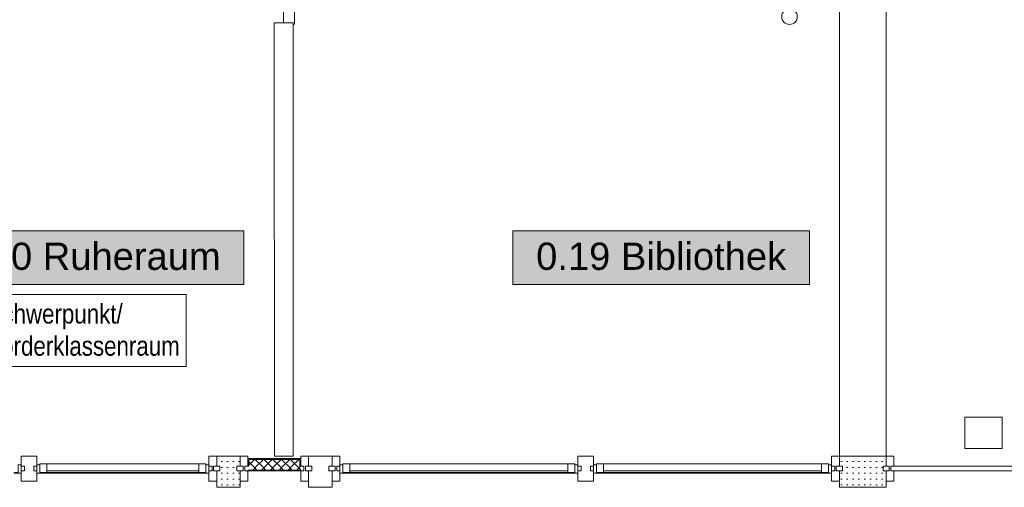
# Model space of a CAD drawing. Header units: metres. Extents: x -79 to 740, y -195 to 69.
# Tile 159 of 256: x 16.25 to 22.57, y 5.87 to 8.87. Entities that reach past the tile are written whole.
import ezdxf
from ezdxf.enums import TextEntityAlignment as Align

# ---------------------------------------------------------------- set-up
doc = ezdxf.new("R2010")
doc.units = ezdxf.units.M
doc.header["$MEASUREMENT"] = 0
doc.linetypes.add('Wipeout_Contour', pattern=[1, 0, -1])
for name, color, linetype in [('00 Schraffuren', 7, 'Continuous'), ('10 Fassade', 7, 'Continuous'), ('10 Stütze Holz', 7, 'Continuous'), ('10 Wand außen', 7, 'Continuous'), ('Abbruch_80 Raumbez Abbruch 50stel', 7, 'Continuous'), ('Neubau_80 Raum', 7, 'Continuous')]:
    doc.layers.add(name, color=color, linetype=linetype)
doc.styles.add('ERSTELLTER_STIL_1', font='ARIALN.TTF')
doc.styles.add('ERSTELLTER_STIL_2', font='ARIALN.TTF')
doc.styles.add('ERSTELLTER_STIL_3', font='arial.ttf')
pattern_1 = [(45, (0, 0), (-0.02828427, 0.02828427), []), (135, (0, 0), (0.02828427, 0.02828427), [])]
pattern_2 = [(0, (0, 0), (0, 0.0375), [0, -0.0375])]

# ---------------------------------------------------------------- blocks, each defined once
blk = doc.blocks.new('Blockrahmentür 1-Fl 27_7')
at = {"layer": '10 Wand außen', "color": 7, "linetype": 'Continuous', "lineweight": 13}
for p, q in [((0.43, 0.06), (0.43, 0.92)), ((-0.43, 0.06), (-0.515, 0.06)), ((-0.515, 0.06), (-0.515, 0.05)), ((-0.515, 0.05), (-0.505, 0.05)), ((-0.505, 0.05), (-0.505, -0.01)), ((-0.43, 0.04), (-0.43, 0.06)), ((-0.405, 0.04), (-0.43, 0.04)), ((-0.405, -0.01), (-0.405, 0.04)), ((0.405, -0.01), (0.405, 0.04)), ((0.405, 0.04), (0.43, 0.04)), ((0.43, 0.04), (0.43, 0.06)), ((0.43, 0.06), (0.515, 0.06)), ((0.515, 0.05), (0.505, 0.05)), ((0.505, 0.05), (0.505, -0.01)), ((0.515, 0.06), (0.515, 0.05)), ((-0.505, -0.01), (-0.405, -0.01)), ((0.505, -0.01), (0.405, -0.01))]:
    blk.add_line(p, q, dxfattribs=at)
at = {"layer": '10 Wand außen', "color": 7, "linetype": 'Continuous', "lineweight": 9}
for p, q in [((-0.505, 0), (-0.505, 0.05)), ((-0.505, -0.07), (-0.505, 0)), ((-0.505, -0.07), (-0.505, 0)), ((0.505, 0), (0.505, 0.05)), ((0.505, -0.07), (0.505, 0)), ((0.505, -0.07), (0.505, 0))]:
    blk.add_line(p, q, dxfattribs=at)
blk.add_arc((0.43, 0.06), 0.86, 90, 180, dxfattribs=at)
blk = doc.blocks.new('Bibliothek_0.19_43_1', base_point=(24.1014, -4.7907))
at = {"layer": 'Neubau_80 Raum', "linetype": 'Continuous', "lineweight": 0, "true_color": 0x272a1c}
blk.add_hatch(color=250, dxfattribs=at).paths.add_polyline_path([(19.417, 7.1743), (21.3208, 7.1743), (21.3208, 7.5181), (19.417, 7.5181)])
at = {"layer": 'Neubau_80 Raum', "color": 7, "linetype": 'Continuous', "lineweight": 9, "flags": 128}
blk.add_lwpolyline([(19.417, 7.1743), (21.3208, 7.1743), (21.3208, 7.5181), (19.417, 7.5181)], close=True, dxfattribs=at)
at = {"layer": 'Neubau_80 Raum', "color": 7, "lineweight": 9, "style": 'ERSTELLTER_STIL_3'}
blk.add_attdef('stApartmentId', text='', height=0.175, dxfattribs=at).set_placement((20.3689, 7.3547), align=Align.MIDDLE_CENTER)
at = {"layer": 'Neubau_80 Raum', "color": 7, "lineweight": 9}
for tag, height, style, p in [('DUMMY_850', 0.2, 'ERSTELLTER_STIL_1', (25.1035, -3.251)), ('ROOM_NAME', 0.2, 'ERSTELLTER_STIL_1', (22.9346, -3.3136)), ('ROOM_NUMBER', 0.175, 'ERSTELLTER_STIL_3', (23.0993, -3.861)), ('measuredNetAreaCode', 0.175, 'ERSTELLTER_STIL_3', (23.0993, -4.3767)), ('perimeterCode', 0.175, 'ERSTELLTER_STIL_3', (23.0993, -4.7204)), ('ceilingHeightCode', 0.175, 'ERSTELLTER_STIL_3', (23.0993, -5.0642)), ('measuredAreaCode', 0.175, 'ERSTELLTER_STIL_3', (23.0993, -5.4079)), ('DUMMY_851_0', 0.175, 'ERSTELLTER_STIL_3', (24.8637, -5.4079)), ('DUMMY_852', 0.175, 'ERSTELLTER_STIL_3', (23.0993, -5.7517)), ('DUMMY_851_1', 0.175, 'ERSTELLTER_STIL_3', (24.8637, -5.7517)), ('DUMMY_853', 0.175, 'ERSTELLTER_STIL_3', (23.0993, -6.0954)), ('DUMMY_851_2', 0.175, 'ERSTELLTER_STIL_3', (24.8637, -6.0954))]:
    blk.add_attdef(tag, text='', height=height, dxfattribs=dict(at, style=style)).set_placement(p, align=Align.TOP_LEFT)
blk = doc.blocks.new('Ruheraum_0.20_48_1', base_point=(21.3014, -4.7907))
at = {"layer": 'Neubau_80 Raum', "linetype": 'Continuous', "lineweight": 0, "true_color": 0x2a303f}
blk.add_hatch(color=169, dxfattribs=at).paths.add_polyline_path([(15.7087, 7.1743), (17.6925, 7.1743), (17.6925, 7.5181), (15.7087, 7.5181)])
at = {"layer": 'Neubau_80 Raum', "color": 7, "linetype": 'Continuous', "lineweight": 9, "flags": 128}
blk.add_lwpolyline([(15.7087, 7.1743), (17.6925, 7.1743), (17.6925, 7.5181), (15.7087, 7.5181)], close=True, dxfattribs=at)
at = {"layer": 'Neubau_80 Raum', "color": 7, "lineweight": 9, "style": 'ERSTELLTER_STIL_3'}
blk.add_attdef('stApartmentId', text='', height=0.175, dxfattribs=at).set_placement((16.7006, 7.3547), align=Align.MIDDLE_CENTER)
at = {"layer": 'Neubau_80 Raum', "color": 7, "lineweight": 9}
for tag, height, style, p in [('DUMMY_850', 0.2, 'ERSTELLTER_STIL_1', (22.3867, -3.251)), ('ROOM_NAME', 0.2, 'ERSTELLTER_STIL_1', (20.0514, -3.3136)), ('ROOM_NUMBER', 0.175, 'ERSTELLTER_STIL_3', (20.2161, -3.861)), ('measuredNetAreaCode', 0.175, 'ERSTELLTER_STIL_3', (20.2161, -4.3767)), ('perimeterCode', 0.175, 'ERSTELLTER_STIL_3', (20.2161, -4.7204)), ('ceilingHeightCode', 0.175, 'ERSTELLTER_STIL_3', (20.2161, -5.0642)), ('measuredAreaCode', 0.175, 'ERSTELLTER_STIL_3', (20.2161, -5.4079)), ('DUMMY_851_0', 0.175, 'ERSTELLTER_STIL_3', (22.1469, -5.4079)), ('DUMMY_852', 0.175, 'ERSTELLTER_STIL_3', (20.2161, -5.7517)), ('DUMMY_851_1', 0.175, 'ERSTELLTER_STIL_3', (22.1469, -5.7517)), ('DUMMY_853', 0.175, 'ERSTELLTER_STIL_3', (20.2161, -6.0954)), ('DUMMY_851_2', 0.175, 'ERSTELLTER_STIL_3', (22.1469, -6.0954))]:
    blk.add_attdef(tag, text='', height=height, dxfattribs=dict(at, style=style)).set_placement(p, align=Align.TOP_LEFT)

msp = doc.modelspace()

# ---------------------------------------------------------------- hatches: boundary and pattern name
at = {"layer": '10 Fassade', "linetype": 'Continuous', "lineweight": 9}
h = msp.add_hatch(dxfattribs=at)
h.set_pattern_fill('Gipskarton_0001', color=8, style=0, pattern_type=2)
h.set_pattern_definition(pattern_2)
h.paths.add_polyline_path([(17.6475, 6.0069), (17.6675, 6.0069), (17.6675, 6.0719), (17.5175, 6.0719), (17.5175, 6.0069), (17.5375, 6.0069), (17.5375, 5.9769), (17.5175, 5.9769), (17.5175, 5.8719), (17.6675, 5.8719), (17.6675, 5.9769), (17.6475, 5.9769)])
h = msp.add_hatch(dxfattribs=at)
h.set_pattern_fill('Gipskarton_0001', color=8, style=0, pattern_type=2)
h.set_pattern_definition(pattern_2)
h.paths.add_polyline_path([(21.7925, 6.0069), (21.8125, 6.0069), (21.8125, 6.0719), (21.5125, 6.0719), (21.5125, 6.0069), (21.5325, 6.0069), (21.5325, 5.9769), (21.5125, 5.9769), (21.5125, 5.8719), (21.8125, 5.8719), (21.8125, 5.9769), (21.7925, 5.9769)])
h = msp.add_hatch(dxfattribs=at)
h.set_pattern_fill('Dämmung_hart_1_0001', color=8, style=0, pattern_type=2)
h.set_pattern_definition(pattern_1)
h.paths.add_polyline_path([(17.7175, 5.9829), (18.0575, 5.9829), (18.0575, 6.0069), (17.7175, 6.0069)])
h = msp.add_hatch(dxfattribs=at)
h.set_pattern_fill('Dämmung_hart_1_0001', color=8, style=0, pattern_type=2)
h.set_pattern_definition(pattern_1)
h.paths.add_polyline_path([(17.7235, 6.0069), (18.0515, 6.0069), (18.0515, 6.0509), (17.7235, 6.0509)])

# ---------------------------------------------------------------- linework, layer by layer
at = {"layer": '00 Schraffuren', "color": 253, "linetype": 'Continuous', "lineweight": 13, "true_color": 0x9f9f9f}
msp.add_circle((21.1924, 8.8921), 0.05, dxfattribs=at)
at = {"layer": '10 Fassade', "color": 7, "linetype": 'Continuous', "lineweight": 13}
for p, q in [((16.3636, 6.0719), (16.2636, 6.0719)), ((16.2636, 6.0719), (16.2636, 6.0069)), ((16.3636, 6.0719), (16.2636, 6.0719)), ((16.2636, 6.0719), (16.2636, 6.0069)), ((16.3636, 6.0719), (16.3636, 6.0069)), ((16.3636, 6.0719), (16.3636, 6.0069)), ((17.4675, 6.0719), (17.4675, 6.0069)), ((17.5175, 6.0719), (17.4675, 6.0719)), ((17.4675, 6.0719), (17.4675, 6.0069)), ((17.5175, 6.0719), (17.4675, 6.0719)), ((17.5175, 6.0719), (17.5175, 6.0069)), ((17.6675, 6.0719), (17.5175, 6.0719)), ((17.5175, 6.0719), (17.5175, 6.0069)), ((17.6675, 6.0719), (17.5175, 6.0719)), ((17.6675, 6.0719), (17.6675, 6.0069)), ((17.7175, 6.0719), (17.6675, 6.0719)), ((17.6675, 6.0719), (17.6675, 6.0069)), ((17.7175, 6.0719), (17.6675, 6.0719)), ((17.7175, 6.0719), (17.7175, 6.0069)), ((17.7175, 6.0719), (17.7175, 6.0069)), ((18.0575, 6.0719), (18.0575, 6.0069)), ((18.1075, 6.0719), (18.0575, 6.0719)), ((18.0575, 6.0719), (18.0575, 6.0069)), ((18.1075, 6.0719), (18.0575, 6.0719)), ((18.1075, 6.0719), (18.1075, 6.0069)), ((18.2575, 6.0719), (18.1075, 6.0719)), ((18.1075, 6.0719), (18.1075, 6.0069)), ((18.2575, 6.0719), (18.1075, 6.0719)), ((18.2575, 6.0719), (18.2575, 6.0069)), ((18.3075, 6.0719), (18.2575, 6.0719)), ((18.2575, 6.0719), (18.2575, 6.0069)), ((18.3075, 6.0719), (18.2575, 6.0719)), ((18.3075, 6.0719), (18.3075, 6.0069)), ((18.3075, 6.0719), (18.3075, 6.0069)), ((19.835, 6.0719), (19.835, 6.0069)), ((19.935, 6.0719), (19.835, 6.0719)), ((19.835, 6.0719), (19.835, 6.0069)), ((19.935, 6.0719), (19.835, 6.0719)), ((19.935, 6.0719), (19.935, 6.0069)), ((19.935, 6.0719), (19.935, 6.0069)), ((21.5125, 6.0719), (21.4625, 6.0719)), ((21.4625, 6.0719), (21.4625, 6.0069)), ((21.4625, 6.0719), (21.4625, 6.0069)), ((21.5125, 6.0719), (21.4625, 6.0719)), ((21.5125, 6.0719), (21.5125, 6.0069)), ((21.8125, 6.0719), (21.5125, 6.0719)), ((21.5125, 6.0719), (21.5125, 6.0069)), ((21.8125, 6.0719), (21.5125, 6.0719)), ((21.8125, 6.0719), (21.8125, 6.0069)), ((21.8625, 6.0719), (21.8125, 6.0719)), ((21.8125, 6.0719), (21.8125, 6.0069)), ((21.8625, 6.0719), (21.8125, 6.0719)), ((21.8625, 6.0719), (21.8625, 6.0069)), ((21.8625, 6.0719), (21.8625, 6.0069)), ((16.2836, 6.0069), (16.2636, 6.0069)), ((16.2836, 6.0069), (16.2636, 6.0069)), ((16.2836, 6.0069), (16.2836, 5.9769)), ((16.2836, 6.0069), (16.2836, 5.9769)), ((16.3436, 6.0069), (16.3436, 5.9769)), ((16.3636, 6.0069), (16.3436, 6.0069)), ((16.3436, 6.0069), (16.3436, 5.9769)), ((16.3636, 6.0069), (16.3436, 6.0069)), ((17.4875, 6.0069), (17.4675, 6.0069)), ((17.4875, 6.0069), (17.4675, 6.0069)), ((17.4875, 6.0069), (17.4875, 5.9769)), ((17.4875, 6.0069), (17.4875, 5.9769)), ((17.4975, 6.0069), (17.4975, 5.9769)), ((17.5175, 6.0069), (17.4975, 6.0069)), ((17.4975, 6.0069), (17.4975, 5.9769)), ((17.5175, 6.0069), (17.4975, 6.0069)), ((17.5375, 6.0069), (17.5175, 6.0069)), ((17.5375, 6.0069), (17.5175, 6.0069)), ((17.5375, 6.0069), (17.5375, 5.9769)), ((17.5375, 6.0069), (17.5375, 5.9769)), ((17.6475, 6.0069), (17.6475, 5.9769)), ((17.6675, 6.0069), (17.6475, 6.0069)), ((17.6475, 6.0069), (17.6475, 5.9769)), ((17.6675, 6.0069), (17.6475, 6.0069)), ((17.6875, 6.0069), (17.6675, 6.0069)), ((17.6875, 6.0069), (17.6675, 6.0069)), ((17.6875, 6.0069), (17.6875, 5.9769)), ((17.6875, 6.0069), (17.6875, 5.9769)), ((17.6975, 6.0069), (17.6975, 5.9769)), ((17.7175, 6.0069), (17.6975, 6.0069)), ((17.6975, 6.0069), (17.6975, 5.9769)), ((17.7175, 6.0069), (17.6975, 6.0069)), ((17.7235, 6.0069), (17.7235, 6.0509)), ((17.7235, 6.0509), (18.0515, 6.0509)), ((17.7235, 6.0069), (17.7235, 6.0509)), ((17.7235, 6.0509), (18.0515, 6.0509)), ((18.0515, 6.0509), (18.0515, 6.0069)), ((18.0515, 6.0509), (18.0515, 6.0069)), ((18.0775, 6.0069), (18.0575, 6.0069)), ((18.0775, 6.0069), (18.0575, 6.0069)), ((18.0775, 6.0069), (18.0775, 5.9769)), ((18.0775, 6.0069), (18.0775, 5.9769)), ((18.0875, 6.0069), (18.0875, 5.9769)), ((18.1075, 6.0069), (18.0875, 6.0069)), ((18.0875, 6.0069), (18.0875, 5.9769)), ((18.1075, 6.0069), (18.0875, 6.0069)), ((18.1275, 6.0069), (18.1075, 6.0069)), ((18.1275, 6.0069), (18.1075, 6.0069)), ((18.1275, 6.0069), (18.1275, 5.9769)), ((18.1275, 6.0069), (18.1275, 5.9769)), ((18.2375, 6.0069), (18.2375, 5.9769)), ((18.2575, 6.0069), (18.2375, 6.0069)), ((18.2375, 6.0069), (18.2375, 5.9769)), ((18.2575, 6.0069), (18.2375, 6.0069)), ((18.2775, 6.0069), (18.2575, 6.0069)), ((18.2775, 6.0069), (18.2575, 6.0069)), ((18.2775, 6.0069), (18.2775, 5.9769)), ((18.2775, 6.0069), (18.2775, 5.9769)), ((18.2875, 6.0069), (18.2875, 5.9769)), ((18.3075, 6.0069), (18.2875, 6.0069)), ((18.2875, 6.0069), (18.2875, 5.9769)), ((18.3075, 6.0069), (18.2875, 6.0069)), ((19.855, 6.0069), (19.835, 6.0069)), ((19.855, 6.0069), (19.835, 6.0069)), ((19.855, 6.0069), (19.855, 5.9769)), ((19.855, 6.0069), (19.855, 5.9769)), ((19.915, 6.0069), (19.915, 5.9769)), ((19.935, 6.0069), (19.915, 6.0069)), ((19.915, 6.0069), (19.915, 5.9769)), ((19.935, 6.0069), (19.915, 6.0069)), ((21.4825, 6.0069), (21.4625, 6.0069)), ((21.4825, 6.0069), (21.4625, 6.0069)), ((21.4825, 6.0069), (21.4825, 5.9769)), ((21.4825, 6.0069), (21.4825, 5.9769)), ((21.4925, 6.0069), (21.4925, 5.9769)), ((21.5125, 6.0069), (21.4925, 6.0069)), ((21.4925, 6.0069), (21.4925, 5.9769)), ((21.5125, 6.0069), (21.4925, 6.0069)), ((21.5325, 6.0069), (21.5125, 6.0069)), ((21.5325, 6.0069), (21.5125, 6.0069)), ((21.5325, 6.0069), (21.5325, 5.9769)), ((21.5325, 6.0069), (21.5325, 5.9769)), ((21.7925, 6.0069), (21.7925, 5.9769)), ((21.8125, 6.0069), (21.7925, 6.0069)), ((21.7925, 6.0069), (21.7925, 5.9769)), ((21.8125, 6.0069), (21.7925, 6.0069)), ((21.8325, 6.0069), (21.8125, 6.0069)), ((21.8325, 6.0069), (21.8125, 6.0069)), ((21.8325, 6.0069), (21.8325, 5.9769)), ((21.8325, 6.0069), (21.8325, 5.9769)), ((21.8425, 6.0069), (21.8425, 5.9769)), ((21.8625, 6.0069), (21.8425, 6.0069)), ((21.8425, 6.0069), (21.8425, 5.9769)), ((21.8625, 6.0069), (21.8425, 6.0069)), ((16.2636, 5.9769), (16.2636, 5.9119)), ((16.2836, 5.9769), (16.2636, 5.9769)), ((16.2636, 5.9769), (16.2636, 5.9119)), ((16.2836, 5.9769), (16.2636, 5.9769)), ((16.3636, 5.9769), (16.3436, 5.9769)), ((16.3636, 5.9769), (16.3436, 5.9769)), ((16.3636, 5.9769), (16.3636, 5.9119)), ((16.3636, 5.9769), (16.3636, 5.9119)), ((17.4675, 5.9769), (17.4675, 5.9119)), ((17.4875, 5.9769), (17.4675, 5.9769)), ((17.4675, 5.9769), (17.4675, 5.9119)), ((17.4875, 5.9769), (17.4675, 5.9769)), ((17.5175, 5.9769), (17.4975, 5.9769)), ((17.5175, 5.9769), (17.4975, 5.9769)), ((17.5175, 5.9769), (17.5175, 5.9119)), ((17.5375, 5.9769), (17.5175, 5.9769)), ((17.5175, 5.9769), (17.5175, 5.9119)), ((17.5375, 5.9769), (17.5175, 5.9769)), ((17.6675, 5.9769), (17.6475, 5.9769)), ((17.6675, 5.9769), (17.6475, 5.9769)), ((17.6675, 5.9769), (17.6675, 5.9119)), ((17.6875, 5.9769), (17.6675, 5.9769)), ((17.6675, 5.9769), (17.6675, 5.9119)), ((17.6875, 5.9769), (17.6675, 5.9769)), ((17.7175, 5.9769), (17.6975, 5.9769)), ((17.7175, 5.9769), (17.6975, 5.9769)), ((17.7175, 5.9829), (18.0575, 5.9829)), ((18.0575, 5.9829), (17.7175, 5.9829)), ((17.7175, 5.9829), (18.0575, 5.9829)), ((18.0575, 5.9829), (17.7175, 5.9829)), ((18.0575, 5.9769), (17.7175, 5.9769)), ((17.7175, 5.9769), (17.7175, 5.9119)), ((18.0575, 5.9769), (17.7175, 5.9769)), ((17.7175, 5.9769), (17.7175, 5.9119)), ((18.0575, 5.9769), (18.0575, 5.9119)), ((18.0775, 5.9769), (18.0575, 5.9769)), ((18.0575, 5.9769), (18.0575, 5.9119)), ((18.0775, 5.9769), (18.0575, 5.9769)), ((18.1075, 5.9769), (18.0875, 5.9769)), ((18.1075, 5.9769), (18.0875, 5.9769)), ((18.1075, 5.9769), (18.1075, 5.9119)), ((18.1275, 5.9769), (18.1075, 5.9769)), ((18.1075, 5.9769), (18.1075, 5.9119)), ((18.1275, 5.9769), (18.1075, 5.9769)), ((18.2575, 5.9769), (18.2375, 5.9769)), ((18.2575, 5.9769), (18.2375, 5.9769)), ((18.2575, 5.9769), (18.2575, 5.9119)), ((18.2775, 5.9769), (18.2575, 5.9769)), ((18.2575, 5.9769), (18.2575, 5.9119)), ((18.2775, 5.9769), (18.2575, 5.9769)), ((18.3075, 5.9769), (18.2875, 5.9769)), ((18.3075, 5.9769), (18.2875, 5.9769)), ((18.3075, 5.9769), (18.3075, 5.9119)), ((18.3075, 5.9769), (18.3075, 5.9119)), ((19.835, 5.9769), (19.835, 5.9119)), ((19.855, 5.9769), (19.835, 5.9769)), ((19.835, 5.9769), (19.835, 5.9119)), ((19.855, 5.9769), (19.835, 5.9769)), ((19.935, 5.9769), (19.915, 5.9769)), ((19.935, 5.9769), (19.915, 5.9769)), ((19.935, 5.9769), (19.935, 5.9119)), ((19.935, 5.9769), (19.935, 5.9119)), ((21.4625, 5.9769), (21.4625, 5.9119)), ((21.4825, 5.9769), (21.4625, 5.9769)), ((21.4625, 5.9769), (21.4625, 5.9119)), ((21.4825, 5.9769), (21.4625, 5.9769)), ((21.5125, 5.9769), (21.4925, 5.9769)), ((21.5125, 5.9769), (21.4925, 5.9769)), ((21.5125, 5.9769), (21.5125, 5.9119)), ((21.5325, 5.9769), (21.5125, 5.9769)), ((21.5125, 5.9769), (21.5125, 5.9119)), ((21.5325, 5.9769), (21.5125, 5.9769)), ((21.8125, 5.9769), (21.7925, 5.9769)), ((21.8125, 5.9769), (21.7925, 5.9769)), ((21.8125, 5.9769), (21.8125, 5.9119)), ((21.8325, 5.9769), (21.8125, 5.9769)), ((21.8125, 5.9769), (21.8125, 5.9119)), ((21.8325, 5.9769), (21.8125, 5.9769)), ((21.8625, 5.9769), (21.8425, 5.9769)), ((21.8625, 5.9769), (21.8425, 5.9769)), ((21.8625, 5.9769), (21.8625, 5.9119)), ((21.8625, 5.9769), (21.8625, 5.9119)), ((16.3636, 5.9119), (16.2636, 5.9119)), ((16.3636, 5.9119), (16.2636, 5.9119)), ((17.5175, 5.9119), (17.4675, 5.9119)), ((17.5175, 5.9119), (17.4675, 5.9119)), ((17.5175, 5.9119), (17.5175, 5.8719)), ((17.5175, 5.9119), (17.5175, 5.8719)), ((17.6675, 5.9119), (17.6675, 5.8719)), ((17.7175, 5.9119), (17.6675, 5.9119)), ((17.6675, 5.9119), (17.6675, 5.8719)), ((17.7175, 5.9119), (17.6675, 5.9119)), ((18.1075, 5.9119), (18.0575, 5.9119)), ((18.1075, 5.9119), (18.0575, 5.9119)), ((18.1075, 5.9119), (18.1075, 5.8719)), ((18.1075, 5.9119), (18.1075, 5.8719)), ((18.2575, 5.9119), (18.2575, 5.8719)), ((18.3075, 5.9119), (18.2575, 5.9119)), ((18.2575, 5.9119), (18.2575, 5.8719)), ((18.3075, 5.9119), (18.2575, 5.9119)), ((19.935, 5.9119), (19.835, 5.9119)), ((19.935, 5.9119), (19.835, 5.9119)), ((21.5125, 5.9119), (21.4625, 5.9119)), ((21.5125, 5.9119), (21.4625, 5.9119)), ((21.5125, 5.9119), (21.5125, 5.8719)), ((21.5125, 5.9119), (21.5125, 5.8719)), ((21.8125, 5.9119), (21.8125, 5.8719)), ((21.8625, 5.9119), (21.8125, 5.9119)), ((21.8125, 5.9119), (21.8125, 5.8719)), ((21.8625, 5.9119), (21.8125, 5.9119)), ((17.6675, 5.8719), (17.5175, 5.8719)), ((17.6675, 5.8719), (17.5175, 5.8719)), ((18.2575, 5.8719), (18.1075, 5.8719)), ((18.2575, 5.8719), (18.1075, 5.8719)), ((21.8125, 5.8719), (21.5125, 5.8719)), ((21.8125, 5.8719), (21.5125, 5.8719))]:
    msp.add_line(p, q, dxfattribs=at)
at = {"layer": '10 Fassade', "color": 7, "linetype": 'Continuous', "lineweight": 13, "flags": 128}
for points in [[(16.2636, 5.9619), (16.2186, 5.9619), (16.2186, 5.9669), (16.2436, 5.9669), (16.2436, 6.0169), (16.2636, 6.0169)], [(16.2636, 5.9619), (16.2186, 5.9619), (16.2186, 5.9669), (16.2436, 5.9669), (16.2436, 6.0169), (16.2636, 6.0169)], [(17.7175, 6.0069), (17.7175, 6.0129), (17.7175, 6.0569), (18.0575, 6.0569), (18.0575, 6.0129), (18.0575, 6.0069), (18.0515, 6.0069), (18.0515, 6.0509), (17.7235, 6.0509), (17.7235, 6.0069)], [(17.7175, 6.0069), (17.7175, 6.0129), (17.7175, 6.0569), (18.0575, 6.0569), (18.0575, 6.0129), (18.0575, 6.0069), (18.0515, 6.0069), (18.0515, 6.0509), (17.7235, 6.0509), (17.7235, 6.0069)], [(21.4925, 5.9769), (21.4925, 6.0069), (21.5325, 6.0069), (21.5325, 5.9769)], [(21.4925, 5.9769), (21.4925, 6.0069), (21.5325, 6.0069), (21.5325, 5.9769)], [(21.7925, 5.9769), (21.7925, 6.0069), (21.8325, 6.0069), (21.8325, 5.9769)], [(21.7925, 5.9769), (21.7925, 6.0069), (21.8325, 6.0069), (21.8325, 5.9769)], [(21.8425, 5.9769), (21.8425, 6.0069), (23.3756, 6.0069), (23.3756, 5.9769)], [(21.8425, 5.9769), (21.8425, 6.0069), (23.3756, 6.0069), (23.3756, 5.9769)]]:
    msp.add_lwpolyline(points, close=True, dxfattribs=at)
at = {"layer": '10 Stütze Holz', "color": 7, "linetype": 'Continuous', "lineweight": 13, "flags": 128}
msp.add_lwpolyline([(22.3175, 6.3219), (22.3175, 6.1219), (22.5575, 6.1219), (22.5575, 6.3219)], close=True, dxfattribs=at)
at = {"layer": '10 Wand außen', "color": 7, "linetype": 'Continuous', "lineweight": 9}
for p, q in [((17.8872, 8.8533), (17.9572, 8.8533)), ((17.9572, 8.8533), (18.0072, 8.8533))]:
    msp.add_line(p, q, dxfattribs=at)
at = {"layer": '10 Wand außen', "color": 7, "linetype": 'Continuous', "lineweight": 9, "flags": 128}
for points in [[(21.8125, 6.0719), (21.8125, 13.9225)], [(21.5125, 13.6825), (21.5125, 6.0719)], [(17.8872, 8.8533), (17.8875, 6.0719)], [(18.0075, 6.0719), (18.0072, 8.8533)], [(18.0075, 6.0719), (17.8875, 6.0719)], [(21.5125, 6.0719), (21.8125, 6.0719)]]:
    msp.add_lwpolyline(points, dxfattribs=at)
at = {"layer": 'Abbruch_80 Raumbez Abbruch 50stel', "color": 40, "linetype": 'Continuous', "lineweight": 9, "true_color": 0xe6c200, "flags": 128}
msp.add_lwpolyline([(15.7037, 6.648), (17.3222, 6.648), (17.3222, 7.1098), (15.7037, 7.1098), (15.7037, 6.648)], close=True, dxfattribs=at)

# ---------------------------------------------------------------- block references
at = {"layer": '10 Wand außen', "color": 7, "linetype": 'Continuous', "lineweight": 13, "xscale": -1, "rotation": 270.0063659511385}
msp.add_blockref('Blockrahmentür 1-Fl 27_7', (17.9571, 9.3583), dxfattribs=at)
at = {"layer": 'Neubau_80 Raum', "color": 7, "linetype": 'Continuous', "lineweight": 13}
ref = msp.add_blockref('Bibliothek_0.19_43_1', (24.1014, -4.7907), dxfattribs=at)
ref.add_attrib('stApartmentId', '0.19 Bibliothek', dxfattribs={"color": 7, "lineweight": 9, "height": 0.175, "style": 'ERSTELLTER_STIL_3'}).set_placement((20.3689, 7.3547), align=Align.MIDDLE_CENTER)

# ---------------------------------------------------------------- texts
at = {"layer": 'Abbruch_80 Raumbez Abbruch 50stel', "color": 40, "linetype": 'Continuous', "lineweight": 9, "true_color": 0xe6c200, "insert": (15.7287, 7.0479), "char_height": 0.125, "attachment_point": 1, "line_spacing_factor": 0.99061, "style": 'ERSTELLTER_STIL_2'}
msp.add_mtext('\\A1;{\\pql;\\fArial Narrow|b0|i0|c0|p0;\\W1.000000;0.20 Schwerpunkt/ \\P\\pql;\\fArial Narrow|b0|i0|c0|p0;\\W1.000000;        \\fArial Narrow|b0|i0|c0|p0;\\W1.000000;Förderklassenraum}', dxfattribs=at)

# ---------------------------------------------------------------- wipeouts: each hides what was drawn before it
at = {"color": 254, "linetype": 'Wipeout_Contour', "lineweight": 0, "ltscale": 71.797964}
msp.add_wipeout([(16.4286, 5.9669), (17.4025, 5.9669), (17.4025, 6.0219), (16.4286, 6.0219)], dxfattribs=at).dxf.layer = '10 Fassade'

# ---------------------------------------------------------------- next in the draw order: linework, layer by layer
at = {"layer": '10 Fassade', "color": 7, "linetype": 'Continuous', "lineweight": 13}
msp.add_line((16.4286, 6.0219), (17.4025, 6.0219), dxfattribs=at)

# ---------------------------------------------------------------- next in the draw order: wipeouts: each hides what was drawn before it
at = {"color": 254, "linetype": 'Wipeout_Contour', "lineweight": 0, "ltscale": 79.973165}
msp.add_wipeout([(18.3725, 5.9669), (19.77, 5.9669), (19.77, 6.0219), (18.3725, 6.0219)], dxfattribs=at).dxf.layer = '10 Fassade'
at = {"color": 254, "linetype": 'Wipeout_Contour', "lineweight": 0, "ltscale": 86.205793}
msp.add_wipeout([(20, 5.9669), (21.3975, 5.9669), (21.3975, 6.0219), (20, 6.0219)], dxfattribs=at).dxf.layer = '10 Fassade'
at = {"color": 254, "linetype": 'Wipeout_Contour', "lineweight": 0, "ltscale": 71.758366}
msp.add_wipeout([(17.4225, 5.9619), (17.4225, 5.9669), (16.4086, 5.9669), (16.4086, 5.9619)], dxfattribs=at).dxf.layer = '10 Fassade'

# ---------------------------------------------------------------- next in the draw order: linework, layer by layer
at = {"layer": '10 Fassade', "color": 7, "linetype": 'Continuous', "lineweight": 13}
for p, q in [((18.3725, 6.0219), (19.77, 6.0219)), ((20, 6.0219), (21.3975, 6.0219)), ((16.4286, 5.9769), (17.4025, 5.9769)), ((17.4025, 5.9669), (16.4286, 5.9669))]:
    msp.add_line(p, q, dxfattribs=at)
at = {"layer": '10 Fassade', "color": 7, "linetype": 'Continuous', "lineweight": 13, "flags": 128}
for points in [[(16.3636, 6.0169), (16.3836, 6.0169), (16.3836, 5.9669), (16.4086, 5.9669), (16.4086, 5.9619), (16.3636, 5.9619)], [(16.3836, 6.0219), (16.4286, 6.0219), (16.4286, 5.9669), (16.3836, 5.9669)], [(17.4475, 5.9669), (17.4025, 5.9669), (17.4025, 6.0219), (17.4475, 6.0219)], [(17.4675, 5.9619), (17.4225, 5.9619), (17.4225, 5.9669), (17.4475, 5.9669), (17.4475, 6.0169), (17.4675, 6.0169)], [(17.4225, 5.9619), (16.4086, 5.9619), (16.4086, 5.9669), (17.4225, 5.9669)]]:
    msp.add_lwpolyline(points, close=True, dxfattribs=at)

# ---------------------------------------------------------------- next in the draw order: wipeouts: each hides what was drawn before it
at = {"color": 254, "linetype": 'Wipeout_Contour', "lineweight": 0, "ltscale": 79.93764}
msp.add_wipeout([(19.79, 5.9619), (19.79, 5.9669), (18.3525, 5.9669), (18.3525, 5.9619)], dxfattribs=at).dxf.layer = '10 Fassade'
at = {"color": 254, "linetype": 'Wipeout_Contour', "lineweight": 0, "ltscale": 86.172796}
msp.add_wipeout([(21.4175, 5.9619), (21.4175, 5.9669), (19.98, 5.9669), (19.98, 5.9619)], dxfattribs=at).dxf.layer = '10 Fassade'

# ---------------------------------------------------------------- next in the draw order: linework, layer by layer
at = {"layer": '10 Fassade', "color": 7, "linetype": 'Continuous', "lineweight": 13}
for p, q in [((18.3725, 5.9769), (19.77, 5.9769)), ((19.77, 5.9669), (18.3725, 5.9669)), ((20, 5.9769), (21.3975, 5.9769)), ((21.3975, 5.9669), (20, 5.9669))]:
    msp.add_line(p, q, dxfattribs=at)
at = {"layer": '10 Fassade', "color": 7, "linetype": 'Continuous', "lineweight": 13, "flags": 128}
for points in [[(18.3075, 6.0169), (18.3275, 6.0169), (18.3275, 5.9669), (18.3525, 5.9669), (18.3525, 5.9619), (18.3075, 5.9619)], [(18.3275, 6.0219), (18.3725, 6.0219), (18.3725, 5.9669), (18.3275, 5.9669)], [(19.815, 5.9669), (19.77, 5.9669), (19.77, 6.0219), (19.815, 6.0219)], [(19.835, 5.9619), (19.79, 5.9619), (19.79, 5.9669), (19.815, 5.9669), (19.815, 6.0169), (19.835, 6.0169)], [(19.935, 6.0169), (19.955, 6.0169), (19.955, 5.9669), (19.98, 5.9669), (19.98, 5.9619), (19.935, 5.9619)], [(19.955, 6.0219), (20, 6.0219), (20, 5.9669), (19.955, 5.9669)], [(21.4425, 5.9669), (21.3975, 5.9669), (21.3975, 6.0219), (21.4425, 6.0219)], [(21.4625, 5.9619), (21.4175, 5.9619), (21.4175, 5.9669), (21.4425, 5.9669), (21.4425, 6.0169), (21.4625, 6.0169)], [(19.79, 5.9619), (18.3525, 5.9619), (18.3525, 5.9669), (19.79, 5.9669)], [(21.4175, 5.9619), (19.98, 5.9619), (19.98, 5.9669), (21.4175, 5.9669)]]:
    msp.add_lwpolyline(points, close=True, dxfattribs=at)

# ---------------------------------------------------------------- next in the draw order: wipeouts: each hides what was drawn before it
at = {"color": 254, "linetype": 'Wipeout_Contour', "lineweight": 0, "ltscale": 71.797964}
msp.add_wipeout([(16.4286, 5.9669), (17.4025, 5.9669), (17.4025, 6.0219), (16.4286, 6.0219)], dxfattribs=at).dxf.layer = '10 Fassade'

# ---------------------------------------------------------------- next in the draw order: linework, layer by layer
at = {"layer": '10 Fassade', "color": 7, "linetype": 'Continuous', "lineweight": 13}
msp.add_line((16.4286, 6.0219), (17.4025, 6.0219), dxfattribs=at)

# ---------------------------------------------------------------- next in the draw order: wipeouts: each hides what was drawn before it
at = {"color": 254, "linetype": 'Wipeout_Contour', "lineweight": 0, "ltscale": 79.973165}
msp.add_wipeout([(18.3725, 5.9669), (19.77, 5.9669), (19.77, 6.0219), (18.3725, 6.0219)], dxfattribs=at).dxf.layer = '10 Fassade'
at = {"color": 254, "linetype": 'Wipeout_Contour', "lineweight": 0, "ltscale": 86.205793}
msp.add_wipeout([(20, 5.9669), (21.3975, 5.9669), (21.3975, 6.0219), (20, 6.0219)], dxfattribs=at).dxf.layer = '10 Fassade'
at = {"color": 254, "linetype": 'Wipeout_Contour', "lineweight": 0, "ltscale": 71.758366}
msp.add_wipeout([(17.4225, 5.9619), (17.4225, 5.9669), (16.4086, 5.9669), (16.4086, 5.9619)], dxfattribs=at).dxf.layer = '10 Fassade'

# ---------------------------------------------------------------- next in the draw order: linework, layer by layer
at = {"layer": '10 Fassade', "color": 7, "linetype": 'Continuous', "lineweight": 13}
for p, q in [((18.3725, 6.0219), (19.77, 6.0219)), ((20, 6.0219), (21.3975, 6.0219)), ((16.4286, 5.9769), (17.4025, 5.9769)), ((17.4025, 5.9669), (16.4286, 5.9669))]:
    msp.add_line(p, q, dxfattribs=at)
at = {"layer": '10 Fassade', "color": 7, "linetype": 'Continuous', "lineweight": 13, "flags": 128}
for points in [[(16.3636, 6.0169), (16.3836, 6.0169), (16.3836, 5.9669), (16.4086, 5.9669), (16.4086, 5.9619), (16.3636, 5.9619)], [(16.3836, 6.0219), (16.4286, 6.0219), (16.4286, 5.9669), (16.3836, 5.9669)], [(17.4475, 5.9669), (17.4025, 5.9669), (17.4025, 6.0219), (17.4475, 6.0219)], [(17.4675, 5.9619), (17.4225, 5.9619), (17.4225, 5.9669), (17.4475, 5.9669), (17.4475, 6.0169), (17.4675, 6.0169)], [(17.4225, 5.9619), (16.4086, 5.9619), (16.4086, 5.9669), (17.4225, 5.9669)]]:
    msp.add_lwpolyline(points, close=True, dxfattribs=at)

# ---------------------------------------------------------------- next in the draw order: wipeouts: each hides what was drawn before it
at = {"color": 254, "linetype": 'Wipeout_Contour', "lineweight": 0, "ltscale": 79.93764}
msp.add_wipeout([(19.79, 5.9619), (19.79, 5.9669), (18.3525, 5.9669), (18.3525, 5.9619)], dxfattribs=at).dxf.layer = '10 Fassade'
at = {"color": 254, "linetype": 'Wipeout_Contour', "lineweight": 0, "ltscale": 86.172796}
msp.add_wipeout([(21.4175, 5.9619), (21.4175, 5.9669), (19.98, 5.9669), (19.98, 5.9619)], dxfattribs=at).dxf.layer = '10 Fassade'

# ---------------------------------------------------------------- next in the draw order: linework, layer by layer
at = {"layer": '10 Fassade', "color": 7, "linetype": 'Continuous', "lineweight": 13}
for p, q in [((18.3725, 5.9769), (19.77, 5.9769)), ((19.77, 5.9669), (18.3725, 5.9669)), ((20, 5.9769), (21.3975, 5.9769)), ((21.3975, 5.9669), (20, 5.9669))]:
    msp.add_line(p, q, dxfattribs=at)
at = {"layer": '10 Fassade', "color": 7, "linetype": 'Continuous', "lineweight": 13, "flags": 128}
for points in [[(18.3075, 6.0169), (18.3275, 6.0169), (18.3275, 5.9669), (18.3525, 5.9669), (18.3525, 5.9619), (18.3075, 5.9619)], [(18.3275, 6.0219), (18.3725, 6.0219), (18.3725, 5.9669), (18.3275, 5.9669)], [(19.815, 5.9669), (19.77, 5.9669), (19.77, 6.0219), (19.815, 6.0219)], [(19.835, 5.9619), (19.79, 5.9619), (19.79, 5.9669), (19.815, 5.9669), (19.815, 6.0169), (19.835, 6.0169)], [(19.935, 6.0169), (19.955, 6.0169), (19.955, 5.9669), (19.98, 5.9669), (19.98, 5.9619), (19.935, 5.9619)], [(19.955, 6.0219), (20, 6.0219), (20, 5.9669), (19.955, 5.9669)], [(21.4425, 5.9669), (21.3975, 5.9669), (21.3975, 6.0219), (21.4425, 6.0219)], [(21.4625, 5.9619), (21.4175, 5.9619), (21.4175, 5.9669), (21.4425, 5.9669), (21.4425, 6.0169), (21.4625, 6.0169)], [(19.79, 5.9619), (18.3525, 5.9619), (18.3525, 5.9669), (19.79, 5.9669)], [(21.4175, 5.9619), (19.98, 5.9619), (19.98, 5.9669), (21.4175, 5.9669)]]:
    msp.add_lwpolyline(points, close=True, dxfattribs=at)

# ---------------------------------------------------------------- next in the draw order: block references
at = {"layer": 'Neubau_80 Raum', "color": 7, "linetype": 'Continuous', "lineweight": 13}
ref = msp.add_blockref('Ruheraum_0.20_48_1', (21.3014, -4.7907), dxfattribs=at)
ref.add_attrib('stApartmentId', '0.20 Ruheraum', dxfattribs={"color": 7, "lineweight": 9, "height": 0.175, "style": 'ERSTELLTER_STIL_3'}).set_placement((16.7006, 7.3547), align=Align.MIDDLE_CENTER)

doc.saveas('drawing.dxf')
